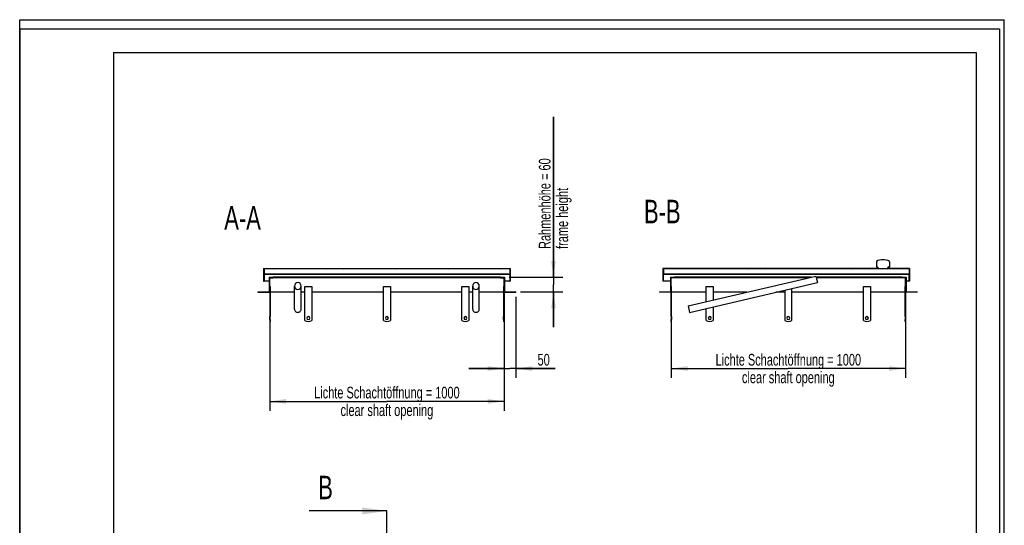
# Model space of a CAD drawing. Header units: millimetres. Extents: x 0 to 4200, y 0 to 5940.
# Tile 3 of 3: x 0 to 4200, y 3785 to 5940. Entities that reach past the tile are written whole.
import ezdxf

# ---------------------------------------------------------------- set-up
doc = ezdxf.new("R2010")
doc.units = ezdxf.units.MM
doc.header["$LTSCALE"] = 387.2
doc.linetypes.add('PHANTOM', pattern=[0.8, 0.45, -0.05, 0.1, -0.05, 0.1, -0.05])
doc.layers.get('0').update_dxf_attribs({"linetype": 'CONTINUOUS'})
for name, color, linetype in [('050_DIMENSIONING', 7, 'CONTINUOUS'), ('_2D-BEM', 7, 'CONTINUOUS'), ('_ACHSEN', 7, 'CONTINUOUS'), ('_ZEICHNUNGSELEM', 7, 'CONTINUOUS'), ('HATCHING_BL1', 7, 'CONTINUOUS')]:
    doc.layers.add(name, color=color, linetype=linetype)
doc.styles.get("Standard").update_dxf_attribs({"font": 'txt', "width": 0.7})
doc.dimstyles.new('DIMSTYLE_1', dxfattribs={"dimtxt": 50, "dimasz": 70, "dimexe": 2, "dimexo": 1, "dimtad": 1, "dimdec": 1, "dimtxsty": 'Standard', "dimblk": '_FILLED', "dimblk1": '_FILLED', "dimblk2": '_FILLED', "dimcen": 0.09, "dimazin": 2, "dimtp": 0.8, "dimtm": 0.8, "dimtfac": 1, "dimtdec": 1, "dimtofl": 0, "dimtmove": 0, "dimatfit": 3, "dimldrblk": '_FILLED', "dimfxl": 1, "dimtolj": 1, "dimarcsym": 0})
doc.dimstyles.new('DIMSTYLE_3', dxfattribs={"dimtxt": 50, "dimasz": 70, "dimexe": 2, "dimexo": 1, "dimtad": 1, "dimtxsty": 'Standard', "dimblk": '_FILLED', "dimblk1": '_FILLED', "dimblk2": '_FILLED', "dimcen": 0.09, "dimazin": 2, "dimtp": 0.3, "dimtm": 0.3, "dimtfac": 1, "dimtofl": 0, "dimtmove": 0, "dimatfit": 3, "dimldrblk": '_FILLED', "dimfxl": 1, "dimtolj": 1, "dimarcsym": 0})
doc.dimstyles.get("Standard").update_dxf_attribs({"dimtxt": 50, "dimasz": 70, "dimexe": 2, "dimexo": 1, "dimtad": 1, "dimtxsty": 'Standard', "dimblk": '_FILLED', "dimblk1": '_FILLED', "dimblk2": '_FILLED', "dimcen": 0.09, "dimazin": 2, "dimtol": 1, "dimtp": 0.01, "dimtm": 0.01, "dimtfac": 1, "dimtofl": 0, "dimtmove": 0, "dimatfit": 3, "dimldrblk": '_FILLED', "dimfxl": 1, "dimtolj": 1, "dimarcsym": 0})

# ---------------------------------------------------------------- blocks, each defined once
blk = doc.blocks.new('_FILLED')
at = {"color": 0, "linetype": 'ByBlock'}
blk.add_solid([(0, 0), (-1, 0.143), (-1, -0.143)], dxfattribs=at)
blk = doc.blocks.new('*D2')
at = {"layer": '_2D-BEM', "color": 2, "linetype": 'Continuous', "transparency": 16777216}
for p, q in [((1066.4, 4758), (1066.4, 4273)), ((2066.4, 4758), (2066.4, 4273)), ((1066.4, 4313), (1566.4, 4313)), ((2066.4, 4313), (1566.4, 4313))]:
    blk.add_line(p, q, dxfattribs=at)
at = {"layer": '_2D-BEM', "color": 2, "linetype": 'Continuous', "transparency": 16777216, "xscale": 70, "yscale": 70, "zscale": 70, "rotation": 180}
blk.add_blockref('_FILLED', (1066.4, 4313), dxfattribs=at)
at = {"layer": '_2D-BEM', "color": 2, "linetype": 'Continuous', "transparency": 16777216, "xscale": 70, "yscale": 70, "zscale": 70}
blk.add_blockref('_FILLED', (2066.4, 4313), dxfattribs=at)
at = {"layer": '_2D-BEM', "color": 2, "linetype": 'Continuous', "transparency": 16777216, "insert": (1566.4, 4375.5), "char_height": 50, "width": 1447.143, "attachment_point": 2, "line_spacing_factor": 0.9}
blk.add_mtext('Lichte Schachtöffnung = 1000\\Pclear shaft opening', dxfattribs=at)
blk = doc.blocks.new('*D5')
at = {"layer": '_2D-BEM', "color": 2, "linetype": 'Continuous', "transparency": 16777216}
for p, q in [((2778.7, 4783), (2778.7, 4413)), ((3778.7, 4783), (3778.7, 4413)), ((2778.7, 4453), (3278.7, 4453)), ((3778.7, 4453), (3278.7, 4453))]:
    blk.add_line(p, q, dxfattribs=at)
at = {"layer": '_2D-BEM', "color": 2, "linetype": 'Continuous', "transparency": 16777216, "xscale": 70, "yscale": 70, "zscale": 70, "rotation": 180}
blk.add_blockref('_FILLED', (2778.7, 4453), dxfattribs=at)
at = {"layer": '_2D-BEM', "color": 2, "linetype": 'Continuous', "transparency": 16777216, "xscale": 70, "yscale": 70, "zscale": 70}
blk.add_blockref('_FILLED', (3778.7, 4453), dxfattribs=at)
at = {"layer": '_2D-BEM', "color": 2, "linetype": 'Continuous', "transparency": 16777216, "insert": (3278.7, 4515.5), "char_height": 50, "width": 1447.143, "attachment_point": 2, "line_spacing_factor": 0.9}
blk.add_mtext('Lichte Schachtöffnung = 1000\\Pclear shaft opening', dxfattribs=at)
blk = doc.blocks.new('*D6')
at = {"layer": '050_DIMENSIONING', "color": 2, "linetype": 'Continuous', "transparency": 16777216}
for p, q in [((2066.4, 4783), (2066.4, 4413)), ((2116.4, 4758), (2116.4, 4413)), ((2066.4, 4453), (1916.4, 4453)), ((1916.4, 4453), (2091.4, 4453)), ((2284.1, 4453), (2091.4, 4453)), ((2116.4, 4453), (2284.1, 4453))]:
    blk.add_line(p, q, dxfattribs=at)
at = {"layer": '050_DIMENSIONING', "color": 2, "linetype": 'Continuous', "transparency": 16777216, "xscale": 70, "yscale": 70, "zscale": 70}
blk.add_blockref('_FILLED', (2066.4, 4453), dxfattribs=at)
at = {"layer": '050_DIMENSIONING', "color": 2, "linetype": 'Continuous', "transparency": 16777216, "xscale": 70, "yscale": 70, "zscale": 70, "rotation": 180}
blk.add_blockref('_FILLED', (2116.4, 4453), dxfattribs=at)
at = {"layer": '050_DIMENSIONING', "color": 2, "linetype": 'Continuous', "transparency": 16777216, "insert": (2209.1, 4515.5), "char_height": 50, "width": 112.5, "attachment_point": 1, "line_spacing_factor": 0.9}
blk.add_mtext('50', dxfattribs=at)
blk = doc.blocks.new('*D7')
at = {"layer": '050_DIMENSIONING', "color": 2, "linetype": 'Continuous', "transparency": 16777216}
for p, q in [((2276.9, 4842), (2276.9, 5526.3)), ((2276.9, 5526.3), (2276.9, 4811)), ((2088.4, 4842), (2316.9, 4842)), ((2276.9, 4630), (2276.9, 4811)), ((2136.4, 4780), (2316.9, 4780)), ((2276.9, 4780), (2276.9, 4630))]:
    blk.add_line(p, q, dxfattribs=at)
at = {"layer": '050_DIMENSIONING', "color": 2, "linetype": 'Continuous', "transparency": 16777216, "xscale": 70, "yscale": 70, "zscale": 70}
for p, rotation in [((2276.9, 4842), 270), ((2276.9, 4780), 90)]:
    blk.add_blockref('_FILLED', p, dxfattribs=dict(at, rotation=rotation))
at = {"layer": '050_DIMENSIONING', "color": 2, "linetype": 'Continuous', "transparency": 16777216, "insert": (2214.4, 4962.7), "char_height": 50, "width": 845.357, "attachment_point": 1, "rotation": 90, "line_spacing_factor": 0.9}
blk.add_mtext('Rahmenhöhe = 60\\Pframe height', dxfattribs=at)
blk = doc.blocks.new('XSEC_FILLED')
at = {"color": 0, "linetype": 'ByBlock'}
blk.add_solid([(0, 0), (-1, 0.143), (-1, -0.143)], dxfattribs=at)
blk = doc.blocks.new('HATCHING_BL1', base_point=(1400.2, 2996.2))
at = {"layer": 'HATCHING_BL1', "color": 7, "linetype": 'PHANTOM'}
for p, q in [((1566.4, 3746.2), (1566.4, 3845.9)), ((1566.4, 2430.1), (1566.4, 3746.2)), ((1566.4, 2146.6), (1566.4, 2200.1))]:
    blk.add_line(p, q, dxfattribs=at)
at = {"layer": 'HATCHING_BL1', "color": 7, "linetype": 'Continuous', "char_height": 100, "width": 117.857, "attachment_point": 1, "line_spacing_factor": 0.9}
for insert in [(1273.4, 3995.9), (1273.4, 2096.6)]:
    blk.add_mtext('B', dxfattribs=dict(at, insert=insert))
at = {"layer": 'HATCHING_BL1', "color": 7, "linetype": 'Continuous'}
for points in [[(1566.4, 3845.9), (1234.1, 3845.9)], [(1566.4, 2146.6), (1234.1, 2146.6)]]:
    blk.add_leader(points, dimstyle='Standard', override={"dimasz": 105, "dimtad": 0, "dimldrblk": 'XSEC_FILLED'}, dxfattribs=at)

msp = doc.modelspace()

# ---------------------------------------------------------------- hatches: boundary and pattern name
at = {"linetype": 'Continuous'}
h = msp.add_hatch(dxfattribs=at)
h.set_pattern_fill('B', color=2, scale=52.10833, angle=45, style=0, pattern_type=0)
h.set_pattern_definition([(45, (0, 0), (-36.84615, 36.84615), [])])
edge = h.paths.add_edge_path()
edge.add_line((3828.675, 4777.96), (3778.675, 4777.96))
edge.add_line((3778.675, 4674.46), (3778.675, 4777.96))
edge.add_line((3776.675, 4674.46), (3778.675, 4674.46))
edge.add_line((3776.675, 4674.46), (3776.675, 4802.96))
edge.add_line((3776.675, 4802.96), (3778.675, 4802.96))
edge.add_line((3778.675, 4802.96), (3778.675, 4839.96))
edge.add_line((3778.675, 4839.96), (3763.675, 4839.96))
edge.add_line((3763.675, 4839.96), (3763.675, 4841.96))
edge.add_line((3763.675, 4841.96), (3780.675, 4841.96))
edge.add_line((3780.675, 4841.96), (3780.675, 4779.96))
edge.add_line((3780.675, 4779.96), (3828.675, 4779.96))
edge.add_line((3828.675, 4779.96), (3828.675, 4777.96))
edge = h.paths.add_edge_path()
edge.add_line((2778.675, 4777.96), (2728.675, 4777.96))
edge.add_line((2728.675, 4779.96), (2728.675, 4777.96))
edge.add_line((2728.675, 4779.96), (2776.675, 4779.96))
edge.add_line((2776.675, 4841.96), (2776.675, 4779.96))
edge.add_line((2776.675, 4841.96), (2793.675, 4841.96))
edge.add_line((2793.675, 4839.96), (2793.675, 4841.96))
edge.add_line((2793.675, 4839.96), (2778.675, 4839.96))
edge.add_line((2778.675, 4802.96), (2778.675, 4839.96))
edge.add_line((2780.675, 4802.96), (2778.675, 4802.96))
edge.add_line((2780.675, 4674.46), (2780.675, 4802.96))
edge.add_line((2778.675, 4674.46), (2780.675, 4674.46))
edge.add_line((2778.675, 4674.46), (2778.675, 4777.96))
edge = h.paths.add_edge_path()
edge.add_line((3795.675, 4824.96), (3793.675, 4824.96))
edge.add_line((3793.675, 4824.96), (3793.675, 4855.96))
edge.add_line((2745.675, 4855.96), (3793.675, 4855.96))
edge.add_line((2745.675, 4824.96), (2745.675, 4855.96))
edge.add_line((2745.675, 4824.96), (2743.675, 4824.96))
edge.add_line((2743.675, 4879.96), (2743.675, 4824.96))
edge.add_line((3660.925, 4879.96), (2743.675, 4879.96))
edge.add_line((3660.925, 4884.96), (3660.925, 4879.96))
edge.add_line((3660.925, 4884.96), (3654.625, 4884.96))
edge.add_line((3654.625, 4909.96), (3654.625, 4884.96))
edge.add_arc((3682.125, 4859.462), 57.5, 90, 118.571878)
edge.add_arc((3682.125, 4859.462), 57.5, 421.428122, 450, ccw=False)
edge.add_line((3709.625, 4909.96), (3709.625, 4884.96))
edge.add_line((3709.625, 4884.96), (3703.325, 4884.96))
edge.add_line((3703.325, 4884.96), (3703.325, 4879.96))
edge.add_line((3795.675, 4879.96), (3703.325, 4879.96))
edge.add_line((3795.675, 4879.96), (3795.675, 4824.96))
edge.add_line((2745.675, 4877.96), (2745.675, 4857.21))
edge.add_line((2745.675, 4857.21), (3793.675, 4857.21))
edge.add_line((3793.675, 4877.96), (3793.675, 4857.21))
edge.add_line((3793.675, 4877.96), (2745.675, 4877.96))
edge = h.paths.add_edge_path()
edge.add_line((3778.675, 4652.96), (3778.675, 4661.46))
edge.add_line((3776.675, 4652.96), (3778.675, 4652.96))
edge.add_line((3776.675, 4652.96), (3776.675, 4661.46))
edge.add_line((3776.675, 4661.46), (3778.675, 4661.46))
edge = h.paths.add_edge_path()
edge.add_line((2778.675, 4652.96), (2778.675, 4661.46))
edge.add_line((2778.675, 4661.46), (2780.675, 4661.46))
edge.add_line((2780.675, 4652.96), (2780.675, 4661.46))
edge.add_line((2778.675, 4652.96), (2780.675, 4652.96))
h = msp.add_hatch(dxfattribs=at)
h.set_pattern_fill('A', color=2, scale=52.597866, angle=45, style=0, pattern_type=0)
h.set_pattern_definition([(45, (0, 0), (-37.1923, 37.1923), [])])
edge = h.paths.add_edge_path()
edge.add_line((1016.374, 4777.96), (1066.374, 4777.96))
edge.add_line((1016.374, 4779.96), (1016.374, 4777.96))
edge.add_line((1016.374, 4779.96), (1064.374, 4779.96))
edge.add_line((1064.374, 4841.96), (1064.374, 4779.96))
edge.add_line((1064.374, 4841.96), (1081.374, 4841.96))
edge.add_line((1081.374, 4839.96), (1081.374, 4841.96))
edge.add_line((1066.374, 4839.96), (1081.374, 4839.96))
edge.add_line((1066.374, 4802.96), (1066.374, 4839.96))
edge.add_line((1066.374, 4802.96), (1068.374, 4802.96))
edge.add_line((1068.374, 4802.96), (1068.374, 4674.46))
edge.add_line((1068.374, 4674.46), (1066.374, 4674.46))
edge.add_line((1066.374, 4777.96), (1066.374, 4674.46))
edge = h.paths.add_edge_path()
edge.add_line((2066.374, 4777.96), (2116.374, 4777.96))
edge.add_line((2066.374, 4777.96), (2066.374, 4674.46))
edge.add_line((2066.374, 4674.46), (2064.374, 4674.46))
edge.add_line((2064.374, 4802.96), (2064.374, 4674.46))
edge.add_line((2066.374, 4802.96), (2064.374, 4802.96))
edge.add_line((2066.374, 4802.96), (2066.374, 4839.96))
edge.add_line((2051.374, 4839.96), (2066.374, 4839.96))
edge.add_line((2051.374, 4839.96), (2051.374, 4841.96))
edge.add_line((2051.374, 4841.96), (2068.374, 4841.96))
edge.add_line((2068.374, 4841.96), (2068.374, 4779.96))
edge.add_line((2068.374, 4779.96), (2116.374, 4779.96))
edge.add_line((2116.374, 4779.96), (2116.374, 4777.96))
edge = h.paths.add_edge_path()
edge.add_line((1040.374, 4824.96), (1042.374, 4824.96))
edge.add_line((1040.374, 4879.96), (1040.374, 4824.96))
edge.add_line((1040.374, 4879.96), (2092.374, 4879.96))
edge.add_line((2092.374, 4879.96), (2092.374, 4824.96))
edge.add_line((2090.374, 4824.96), (2092.374, 4824.96))
edge.add_line((2090.374, 4855.96), (2090.374, 4824.96))
edge.add_line((1042.374, 4855.96), (2090.374, 4855.96))
edge.add_line((1042.374, 4855.96), (1042.374, 4824.96))
edge.add_line((2090.374, 4877.96), (2090.374, 4857.21))
edge.add_line((2090.374, 4877.96), (1042.374, 4877.96))
edge.add_line((1042.374, 4877.96), (1042.374, 4857.21))
edge.add_line((1042.374, 4857.21), (2090.374, 4857.21))
edge = h.paths.add_edge_path()
edge.add_spline(control_points=[(1186.374, 4790.388), (1186.652, 4790.388), (1187.206, 4790.405), (1188.036, 4790.482), (1188.859, 4790.608), (1189.675, 4790.785), (1190.479, 4791.011), (1191.27, 4791.287), (1192.045, 4791.611), (1192.8, 4791.982), (1193.534, 4792.4), (1194.243, 4792.863), (1194.925, 4793.37), (1195.577, 4793.919), (1196.198, 4794.509), (1196.783, 4795.137), (1197.332, 4795.802), (1197.841, 4796.501), (1198.309, 4797.232), (1198.734, 4797.992), (1199.113, 4798.779), (1199.445, 4799.589), (1199.729, 4800.42), (1199.963, 4801.267), (1200.146, 4802.129), (1200.278, 4803.001), (1200.357, 4803.881), (1200.383, 4804.764), (1200.357, 4805.646), (1200.278, 4806.526), (1200.146, 4807.398), (1199.963, 4808.26), (1199.729, 4809.108), (1199.445, 4809.938), (1199.113, 4810.748), (1198.734, 4811.535), (1198.309, 4812.295), (1197.841, 4813.026), (1197.332, 4813.725), (1196.783, 4814.39), (1196.198, 4815.018), (1195.577, 4815.608), (1194.925, 4816.157), (1194.243, 4816.664), (1193.534, 4817.127), (1192.8, 4817.545), (1192.045, 4817.916), (1191.27, 4818.24), (1190.479, 4818.516), (1189.675, 4818.742), (1188.859, 4818.919), (1188.036, 4819.046), (1187.206, 4819.122), (1186.652, 4819.139), (1186.374, 4819.139)], knot_values=[0, 0, 0, 0, 0.01923077, 0.03846154, 0.05769231, 0.07692308, 0.09615385, 0.11538462, 0.13461538, 0.15384615, 0.17307692, 0.19230769, 0.21153846, 0.23076923, 0.25, 0.26923077, 0.28846154, 0.30769231, 0.32692308, 0.34615385, 0.36538462, 0.38461538, 0.40384615, 0.42307692, 0.44230769, 0.46153846, 0.48076923, 0.5, 0.51923077, 0.53846154, 0.55769231, 0.57692308, 0.59615385, 0.61538462, 0.63461538, 0.65384615, 0.67307692, 0.69230769, 0.71153846, 0.73076923, 0.75, 0.76923077, 0.78846154, 0.80769231, 0.82692308, 0.84615385, 0.86538462, 0.88461538, 0.90384615, 0.92307692, 0.94230769, 0.96153846, 0.98076923, 1, 1, 1, 1], degree=3, periodic=0)
edge.add_spline(control_points=[(1186.374, 4819.139), (1186.097, 4819.139), (1185.543, 4819.122), (1184.713, 4819.046), (1183.889, 4818.919), (1183.074, 4818.742), (1182.269, 4818.516), (1181.478, 4818.24), (1180.704, 4817.916), (1179.949, 4817.545), (1179.215, 4817.127), (1178.506, 4816.664), (1177.824, 4816.157), (1177.171, 4815.608), (1176.551, 4815.018), (1175.965, 4814.39), (1175.417, 4813.725), (1174.907, 4813.026), (1174.439, 4812.295), (1174.015, 4811.535), (1173.636, 4810.748), (1173.303, 4809.938), (1173.02, 4809.108), (1172.786, 4808.26), (1172.603, 4807.398), (1172.471, 4806.526), (1172.392, 4805.646), (1172.366, 4804.764), (1172.392, 4803.881), (1172.471, 4803.001), (1172.603, 4802.129), (1172.786, 4801.267), (1173.02, 4800.42), (1173.303, 4799.589), (1173.636, 4798.779), (1174.015, 4797.992), (1174.439, 4797.232), (1174.907, 4796.501), (1175.417, 4795.802), (1175.965, 4795.137), (1176.551, 4794.509), (1177.171, 4793.919), (1177.824, 4793.37), (1178.506, 4792.863), (1179.215, 4792.4), (1179.949, 4791.982), (1180.704, 4791.611), (1181.478, 4791.287), (1182.269, 4791.011), (1183.074, 4790.785), (1183.889, 4790.608), (1184.713, 4790.482), (1185.543, 4790.405), (1186.097, 4790.388), (1186.374, 4790.388)], knot_values=[0, 0, 0, 0, 0.01923077, 0.03846154, 0.05769231, 0.07692308, 0.09615385, 0.11538462, 0.13461538, 0.15384615, 0.17307692, 0.19230769, 0.21153846, 0.23076923, 0.25, 0.26923077, 0.28846154, 0.30769231, 0.32692308, 0.34615385, 0.36538462, 0.38461538, 0.40384615, 0.42307692, 0.44230769, 0.46153846, 0.48076923, 0.5, 0.51923077, 0.53846154, 0.55769231, 0.57692308, 0.59615385, 0.61538462, 0.63461538, 0.65384615, 0.67307692, 0.69230769, 0.71153846, 0.73076923, 0.75, 0.76923077, 0.78846154, 0.80769231, 0.82692308, 0.84615385, 0.86538462, 0.88461538, 0.90384615, 0.92307692, 0.94230769, 0.96153846, 0.98076923, 1, 1, 1, 1], degree=3, periodic=0)
edge = h.paths.add_edge_path()
edge.add_spline(control_points=[(1946.374, 4819.139), (1946.097, 4819.139), (1945.543, 4819.122), (1944.713, 4819.046), (1943.889, 4818.919), (1943.074, 4818.742), (1942.269, 4818.516), (1941.478, 4818.24), (1940.704, 4817.916), (1939.949, 4817.545), (1939.215, 4817.127), (1938.506, 4816.664), (1937.824, 4816.157), (1937.171, 4815.608), (1936.551, 4815.018), (1935.965, 4814.39), (1935.417, 4813.725), (1934.907, 4813.026), (1934.439, 4812.295), (1934.015, 4811.535), (1933.636, 4810.748), (1933.303, 4809.938), (1933.02, 4809.108), (1932.786, 4808.26), (1932.603, 4807.398), (1932.471, 4806.526), (1932.392, 4805.646), (1932.366, 4804.764), (1932.392, 4803.881), (1932.471, 4803.001), (1932.603, 4802.129), (1932.786, 4801.267), (1933.02, 4800.42), (1933.303, 4799.589), (1933.636, 4798.779), (1934.015, 4797.992), (1934.439, 4797.232), (1934.907, 4796.501), (1935.417, 4795.802), (1935.965, 4795.137), (1936.551, 4794.509), (1937.171, 4793.919), (1937.824, 4793.37), (1938.506, 4792.863), (1939.215, 4792.4), (1939.949, 4791.982), (1940.704, 4791.611), (1941.478, 4791.287), (1942.269, 4791.011), (1943.074, 4790.785), (1943.889, 4790.608), (1944.713, 4790.482), (1945.543, 4790.405), (1946.097, 4790.388), (1946.374, 4790.388)], knot_values=[0, 0, 0, 0, 0.01923077, 0.03846154, 0.05769231, 0.07692308, 0.09615385, 0.11538462, 0.13461538, 0.15384615, 0.17307692, 0.19230769, 0.21153846, 0.23076923, 0.25, 0.26923077, 0.28846154, 0.30769231, 0.32692308, 0.34615385, 0.36538462, 0.38461538, 0.40384615, 0.42307692, 0.44230769, 0.46153846, 0.48076923, 0.5, 0.51923077, 0.53846154, 0.55769231, 0.57692308, 0.59615385, 0.61538462, 0.63461538, 0.65384615, 0.67307692, 0.69230769, 0.71153846, 0.73076923, 0.75, 0.76923077, 0.78846154, 0.80769231, 0.82692308, 0.84615385, 0.86538462, 0.88461538, 0.90384615, 0.92307692, 0.94230769, 0.96153846, 0.98076923, 1, 1, 1, 1], degree=3, periodic=0)
edge.add_spline(control_points=[(1946.374, 4790.388), (1946.652, 4790.388), (1947.206, 4790.405), (1948.036, 4790.482), (1948.859, 4790.608), (1949.675, 4790.785), (1950.479, 4791.011), (1951.27, 4791.287), (1952.045, 4791.611), (1952.8, 4791.982), (1953.534, 4792.4), (1954.243, 4792.863), (1954.925, 4793.37), (1955.577, 4793.919), (1956.198, 4794.509), (1956.783, 4795.137), (1957.332, 4795.802), (1957.841, 4796.501), (1958.309, 4797.232), (1958.734, 4797.992), (1959.113, 4798.779), (1959.445, 4799.589), (1959.729, 4800.42), (1959.963, 4801.267), (1960.146, 4802.129), (1960.278, 4803.001), (1960.357, 4803.881), (1960.383, 4804.764), (1960.357, 4805.646), (1960.278, 4806.526), (1960.146, 4807.398), (1959.963, 4808.26), (1959.729, 4809.108), (1959.445, 4809.938), (1959.113, 4810.748), (1958.734, 4811.535), (1958.309, 4812.295), (1957.841, 4813.026), (1957.332, 4813.725), (1956.783, 4814.39), (1956.198, 4815.018), (1955.577, 4815.608), (1954.925, 4816.157), (1954.243, 4816.664), (1953.534, 4817.127), (1952.8, 4817.545), (1952.045, 4817.916), (1951.27, 4818.24), (1950.479, 4818.516), (1949.675, 4818.742), (1948.859, 4818.919), (1948.036, 4819.046), (1947.206, 4819.122), (1946.652, 4819.139), (1946.374, 4819.139)], knot_values=[0, 0, 0, 0, 0.01923077, 0.03846154, 0.05769231, 0.07692308, 0.09615385, 0.11538462, 0.13461538, 0.15384615, 0.17307692, 0.19230769, 0.21153846, 0.23076923, 0.25, 0.26923077, 0.28846154, 0.30769231, 0.32692308, 0.34615385, 0.36538462, 0.38461538, 0.40384615, 0.42307692, 0.44230769, 0.46153846, 0.48076923, 0.5, 0.51923077, 0.53846154, 0.55769231, 0.57692308, 0.59615385, 0.61538462, 0.63461538, 0.65384615, 0.67307692, 0.69230769, 0.71153846, 0.73076923, 0.75, 0.76923077, 0.78846154, 0.80769231, 0.82692308, 0.84615385, 0.86538462, 0.88461538, 0.90384615, 0.92307692, 0.94230769, 0.96153846, 0.98076923, 1, 1, 1, 1], degree=3, periodic=0)
edge = h.paths.add_edge_path()
edge.add_line((2066.374, 4661.46), (2066.374, 4652.96))
edge.add_line((2066.374, 4652.96), (2064.374, 4652.96))
edge.add_line((2064.374, 4661.46), (2064.374, 4652.96))
edge.add_line((2066.374, 4661.46), (2064.374, 4661.46))
edge = h.paths.add_edge_path()
edge.add_line((1066.374, 4661.46), (1066.374, 4652.96))
edge.add_line((1068.374, 4661.46), (1066.374, 4661.46))
edge.add_line((1068.374, 4661.46), (1068.374, 4652.96))
edge.add_line((1068.374, 4652.96), (1066.374, 4652.96))

# ---------------------------------------------------------------- linework, layer by layer
at = {"color": 7, "linetype": 'Continuous'}
for p, q in [((0, 5940), (4200, 5940)), ((0, 0), (0, 5940)), ((0, 5940), (4200, 5940)), ((0, 0), (0, 5940)), ((4200, 0), (4200, 5940)), ((4200, 0), (4200, 5940)), ((1040.374, 4879.96), (2092.374, 4879.96)), ((1040.374, 4879.96), (1040.374, 4824.96)), ((1042.374, 4877.96), (1042.374, 4857.21)), ((2090.374, 4877.96), (1042.374, 4877.96)), ((2090.374, 4877.96), (2090.374, 4857.21)), ((2092.374, 4879.96), (2092.374, 4824.96)), ((3660.925, 4879.96), (2743.675, 4879.96)), ((2743.675, 4879.96), (2743.675, 4824.96)), ((2745.675, 4877.96), (2745.675, 4857.21)), ((3793.675, 4877.96), (2745.675, 4877.96)), ((3654.625, 4909.96), (3654.625, 4884.96)), ((3660.925, 4884.96), (3654.625, 4884.96)), ((3660.925, 4884.96), (3660.925, 4879.96)), ((3709.625, 4884.96), (3703.325, 4884.96)), ((3703.325, 4884.96), (3703.325, 4879.96)), ((3795.675, 4879.96), (3703.325, 4879.96)), ((3709.625, 4909.96), (3709.625, 4884.96)), ((3793.675, 4877.96), (3793.675, 4857.21)), ((3795.675, 4879.96), (3795.675, 4824.96)), ((1042.374, 4857.21), (2090.374, 4857.21)), ((1042.374, 4855.96), (2090.374, 4855.96)), ((1042.374, 4855.96), (1042.374, 4824.96)), ((1064.374, 4841.96), (1081.374, 4841.96)), ((1064.374, 4841.96), (1064.374, 4779.96)), ((1066.374, 4839.96), (1081.374, 4839.96)), ((1066.374, 4802.96), (1066.374, 4839.96)), ((2051.374, 4841.96), (1081.374, 4841.96)), ((1081.374, 4839.96), (1081.374, 4841.96)), ((2051.374, 4839.96), (1081.374, 4839.96)), ((2051.374, 4841.96), (2068.374, 4841.96)), ((2051.374, 4839.96), (2051.374, 4841.96)), ((2051.374, 4839.96), (2066.374, 4839.96)), ((2066.374, 4802.96), (2066.374, 4839.96)), ((2068.374, 4841.96), (2068.374, 4779.96)), ((2090.374, 4855.96), (2090.374, 4824.96)), ((2745.675, 4857.21), (3793.675, 4857.21)), ((2745.675, 4855.96), (3793.675, 4855.96)), ((2745.675, 4824.96), (2745.675, 4855.96)), ((2776.675, 4841.96), (2793.675, 4841.96)), ((2776.675, 4841.96), (2776.675, 4779.96)), ((2793.675, 4839.96), (2778.675, 4839.96)), ((2778.675, 4802.96), (2778.675, 4839.96)), ((3376.608, 4841.96), (2793.675, 4841.96)), ((2793.675, 4839.96), (2793.675, 4841.96)), ((3368.026, 4839.96), (2793.675, 4839.96)), ((2851.497, 4719.595), (3396.497, 4846.595)), ((3396.497, 4846.595), (3402.852, 4819.325)), ((3763.675, 4841.96), (3397.577, 4841.96)), ((3763.675, 4839.96), (3398.043, 4839.96)), ((3763.675, 4839.96), (3763.675, 4841.96)), ((3763.675, 4841.96), (3780.675, 4841.96)), ((3778.675, 4839.96), (3763.675, 4839.96)), ((3778.675, 4802.96), (3778.675, 4839.96)), ((3780.675, 4841.96), (3780.675, 4779.96)), ((3793.675, 4824.96), (3793.675, 4855.96)), ((1040.374, 4824.96), (1042.374, 4824.96)), ((1064.374, 4824.96), (1042.374, 4824.96)), ((1066.374, 4802.96), (1068.374, 4802.96)), ((1068.374, 4802.96), (1068.374, 4674.46)), ((1172.374, 4705.96), (1172.374, 4804.764)), ((1200.374, 4705.96), (1200.374, 4804.764)), ((1932.374, 4705.96), (1932.374, 4804.764)), ((1960.374, 4705.96), (1960.374, 4804.764)), ((2066.374, 4802.96), (2064.374, 4802.96)), ((2064.374, 4802.96), (2064.374, 4674.46)), ((2090.374, 4824.96), (2068.374, 4824.96)), ((2090.374, 4824.96), (2092.374, 4824.96)), ((2745.675, 4824.96), (2743.675, 4824.96)), ((2776.675, 4824.96), (2745.675, 4824.96)), ((2780.675, 4802.96), (2778.675, 4802.96)), ((2780.675, 4674.46), (2780.675, 4802.96)), ((2857.852, 4692.325), (3402.852, 4819.325)), ((3776.675, 4802.96), (3778.675, 4802.96)), ((3776.675, 4674.46), (3776.675, 4802.96)), ((3793.675, 4824.96), (3780.675, 4824.96)), ((3795.675, 4824.96), (3793.675, 4824.96)), ((1016.374, 4779.96), (1064.374, 4779.96)), ((1016.374, 4779.96), (1016.374, 4777.96)), ((1016.374, 4777.96), (1066.374, 4777.96)), ((1066.374, 4777.96), (1066.374, 4674.46)), ((2066.374, 4777.96), (2116.374, 4777.96)), ((2066.374, 4777.96), (2066.374, 4674.46)), ((2068.374, 4779.96), (2116.374, 4779.96)), ((2116.374, 4779.96), (2116.374, 4777.96)), ((2728.675, 4779.96), (2776.675, 4779.96)), ((2728.675, 4779.96), (2728.675, 4777.96)), ((2778.675, 4777.96), (2728.675, 4777.96)), ((2778.675, 4674.46), (2778.675, 4777.96)), ((3828.675, 4777.96), (3778.675, 4777.96)), ((3778.675, 4674.46), (3778.675, 4777.96)), ((3780.675, 4779.96), (3828.675, 4779.96)), ((3828.675, 4779.96), (3828.675, 4777.96)), ((2851.497, 4719.595), (2857.852, 4692.325)), ((1068.374, 4674.46), (1066.374, 4674.46)), ((1066.374, 4667.96), (1066.374, 4674.46)), ((1066.374, 4661.46), (1066.374, 4667.96)), ((1068.374, 4667.96), (1068.374, 4674.46)), ((1068.374, 4661.46), (1068.374, 4667.96)), ((2066.374, 4674.46), (2064.374, 4674.46)), ((2064.374, 4667.96), (2064.374, 4674.46)), ((2064.374, 4661.46), (2064.374, 4667.96)), ((2066.374, 4667.96), (2066.374, 4674.46)), ((2066.374, 4661.46), (2066.374, 4667.96)), ((2778.675, 4674.46), (2780.675, 4674.46)), ((2778.675, 4674.46), (2778.675, 4667.96)), ((2778.675, 4667.96), (2778.675, 4661.46)), ((2780.675, 4674.46), (2780.675, 4667.96)), ((2780.675, 4667.96), (2780.675, 4661.46)), ((3776.675, 4674.46), (3778.675, 4674.46)), ((3776.675, 4674.46), (3776.675, 4667.96)), ((3776.675, 4667.96), (3776.675, 4661.46)), ((3778.675, 4674.46), (3778.675, 4667.96)), ((3778.675, 4667.96), (3778.675, 4661.46)), ((1068.374, 4661.46), (1066.374, 4661.46)), ((1066.374, 4661.46), (1066.374, 4652.96)), ((1068.374, 4652.96), (1066.374, 4652.96)), ((1068.374, 4661.46), (1068.374, 4652.96)), ((2066.374, 4661.46), (2064.374, 4661.46)), ((2064.374, 4661.46), (2064.374, 4652.96)), ((2066.374, 4652.96), (2064.374, 4652.96)), ((2066.374, 4661.46), (2066.374, 4652.96)), ((2778.675, 4661.46), (2780.675, 4661.46)), ((2778.675, 4652.96), (2778.675, 4661.46)), ((2778.675, 4652.96), (2780.675, 4652.96)), ((2780.675, 4652.96), (2780.675, 4661.46)), ((3776.675, 4661.46), (3778.675, 4661.46)), ((3776.675, 4652.96), (3776.675, 4661.46)), ((3776.675, 4652.96), (3778.675, 4652.96)), ((3778.675, 4652.96), (3778.675, 4661.46))]:
    msp.add_line(p, q, dxfattribs=at)
at = {"color": 3, "linetype": 'Continuous'}
for p, q in [((0, 5900), (0, 2970)), ((4180, 5900), (0, 5900)), ((4180, 5900), (4180, 0))]:
    msp.add_line(p, q, dxfattribs=at)
at = {"color": 5, "linetype": 'Continuous'}
for p, q in [((400, 5800), (4080, 5800)), ((400, 5800), (400, 100)), ((4080, 5800), (4080, 100))]:
    msp.add_line(p, q, dxfattribs=at)
at = {"color": 7, "linetype": 'Continuous'}
for start, end in [(90, 118.571878), (61.428122, 90)]:
    msp.add_arc((3682.125, 4859.462), 57.5, start, end, dxfattribs=at)
for centre, start_param, end_param in [((1186.374, 4804.764), 0, 1.57079633), ((1186.374, 4804.764), 1.57079633, 3.14159265), ((1186.374, 4804.764), 4.71238898, 6.28318531), ((1186.374, 4804.764), 3.14159265, 4.71238898), ((1946.374, 4804.764), 0, 1.57079633), ((1946.374, 4804.764), 1.57079633, 3.14159265), ((1946.374, 4804.764), 4.71238898, 6.28318531), ((1946.374, 4804.764), 3.14159265, 4.71238898)]:
    msp.add_ellipse(centre, major_axis=(0, 14.375), ratio=0.97390707, start_param=start_param, end_param=end_param, dxfattribs=at)
for points, knots in [([(1172.374, 4705.96), (1172.374, 4704.185), (1173.11, 4700.581), (1176.239, 4696.049), (1180.892, 4693.028), (1184.555, 4692.325), (1186.374, 4692.325)], [0, 0, 0, 0, 0.24693928, 0.49568248, 0.74695472, 1, 1, 1, 1]), ([(1186.374, 4692.325), (1188.193, 4692.325), (1191.857, 4693.028), (1196.509, 4696.049), (1199.639, 4700.581), (1200.374, 4704.185), (1200.374, 4705.96)], [0, 0, 0, 0, 0.25304528, 0.50431752, 0.75306072, 1, 1, 1, 1]), ([(1932.374, 4705.96), (1932.374, 4704.185), (1933.11, 4700.581), (1936.239, 4696.049), (1940.892, 4693.028), (1944.555, 4692.325), (1946.374, 4692.325)], [0, 0, 0, 0, 0.24693928, 0.49568248, 0.74695472, 1, 1, 1, 1]), ([(1946.374, 4692.325), (1948.193, 4692.325), (1951.857, 4693.028), (1956.509, 4696.049), (1959.639, 4700.581), (1960.374, 4704.185), (1960.374, 4705.96)], [0, 0, 0, 0, 0.25304528, 0.50431752, 0.75306072, 1, 1, 1, 1])]:
    msp.add_open_spline(points, degree=3, knots=knots, dxfattribs=at)
at = {"layer": '_ACHSEN', "color": 7, "linetype": 'Continuous'}
for p, q in [((1216.374, 4657.96), (1216.374, 4802.96)), ((1216.374, 4802.96), (1246.374, 4802.96)), ((1246.374, 4802.96), (1246.374, 4657.96)), ((1551.374, 4657.96), (1551.374, 4802.96)), ((1551.374, 4802.96), (1581.374, 4802.96)), ((1581.374, 4802.96), (1581.374, 4657.96)), ((1886.374, 4802.96), (1916.374, 4802.96)), ((1886.374, 4657.96), (1886.374, 4802.96)), ((1916.374, 4802.96), (1916.374, 4657.96)), ((2928.675, 4802.96), (2958.675, 4802.96)), ((2928.675, 4737.579), (2928.675, 4802.96)), ((2958.675, 4802.96), (2958.675, 4744.57)), ((3293.675, 4657.96), (3293.675, 4793.884)), ((3598.675, 4657.96), (3598.675, 4802.96)), ((3598.675, 4802.96), (3628.675, 4802.96)), ((3628.675, 4802.96), (3628.675, 4657.96)), ((1172.374, 4777.96), (1068.374, 4777.96)), ((1216.374, 4777.96), (1200.374, 4777.96)), ((1551.374, 4777.96), (1246.374, 4777.96)), ((1886.374, 4777.96), (1581.374, 4777.96)), ((1932.374, 4777.96), (1916.374, 4777.96)), ((2064.374, 4777.96), (1960.374, 4777.96)), ((2928.675, 4777.96), (2780.675, 4777.96)), ((3101.963, 4777.96), (2958.675, 4777.96)), ((3263.675, 4777.96), (3225.339, 4777.96)), ((3263.675, 4786.893), (3263.675, 4657.96)), ((3598.675, 4777.96), (3293.675, 4777.96)), ((3776.675, 4777.96), (3628.675, 4777.96)), ((2928.675, 4657.96), (2928.675, 4708.829)), ((2958.675, 4715.82), (2958.675, 4657.96))]:
    msp.add_line(p, q, dxfattribs=at)
for centre, radius, start, end in [((1231.374, 4667.96), 6.5, 0, 180), ((1231.374, 4667.96), 6.5, 180, 360), ((1566.374, 4667.96), 6.5, 0, 180), ((1566.374, 4667.96), 6.5, 180, 360), ((1901.374, 4667.96), 6.5, 0, 180), ((1901.374, 4667.96), 6.5, 180, 360), ((2943.675, 4667.96), 6.5, 0, 180), ((2943.675, 4667.96), 6.5, 180, 360), ((3278.675, 4667.96), 6.5, 0, 180), ((3278.675, 4667.96), 6.5, 180, 360), ((3613.675, 4667.96), 6.5, 0, 180), ((3613.675, 4667.96), 6.5, 180, 360), ((1231.374, 4677.96), 25, 233.130102, 306.869898), ((1566.374, 4677.96), 25, 233.130102, 306.869898), ((1901.374, 4677.96), 25, 233.130102, 306.869898), ((2943.675, 4677.96), 25, 233.130102, 306.869898), ((3278.675, 4677.96), 25, 233.130102, 306.869898), ((3613.675, 4677.96), 25, 233.130102, 306.869898)]:
    msp.add_arc(centre, radius, start, end, dxfattribs=at)

# ---------------------------------------------------------------- block references
at = {"layer": 'HATCHING_BL1'}
msp.add_blockref('HATCHING_BL1', (1400.248, 2996.229), dxfattribs=at)

# ---------------------------------------------------------------- texts
at = {"layer": '_ZEICHNUNGSELEM', "color": 2, "linetype": 'Continuous', "char_height": 100, "attachment_point": 3, "line_spacing_factor": 0.9}
for s, insert, width in [('B-B', (2819.176, 5172.172), 342.85714), ('A-A', (1028.629, 5145.331), 364.28571)]:
    msp.add_mtext(s, dxfattribs=dict(at, insert=insert, width=width))

# ---------------------------------------------------------------- dimensions: what is measured, and where the dimension line sits
at = {"layer": '050_DIMENSIONING', "color": 2, "linetype": 'Continuous'}
dim = msp.add_linear_dim(base=(2276.922, 4841.96), p1=(2135.374, 4779.96), p2=(2087.374, 4841.96), angle=90, text='Rahmenhöhe = <>\\Pframe height', dimstyle='DIMSTYLE_3', dxfattribs=at)
dim.commit()
dim.dimension.update_dxf_attribs({"geometry": '*D7', "text_midpoint": (2276.922, 5244.472), "dimtype": 160})
dim = msp.add_linear_dim(base=(2116.374, 4452.96), p1=(2066.374, 4783.96), p2=(2116.374, 4758.96), dimstyle='DIMSTYLE_3', dxfattribs=at)
dim.commit()
dim.dimension.update_dxf_attribs({"geometry": '*D6', "text_midpoint": (2239.451, 4452.96), "dimtype": 160})
at = {"layer": '_2D-BEM', "color": 2, "linetype": 'Continuous'}
for base, p1, p2, picture, middle in [((2066.374, 4312.96), (1066.374, 4758.96), (2066.374, 4758.96), '*D2', (1566.374, 4312.96)), ((3778.675, 4452.96), (2778.675, 4783.96), (3778.675, 4783.96), '*D5', (3278.675, 4452.96))]:
    dim = msp.add_linear_dim(base=base, p1=p1, p2=p2, text='Lichte Schachtöffnung = <>\\Pclear shaft opening', dimstyle='DIMSTYLE_1', dxfattribs=at)
    dim.commit()
    dim.dimension.update_dxf_attribs({"geometry": picture, "text_midpoint": middle, "dimtype": 160})

doc.saveas('drawing.dxf')
